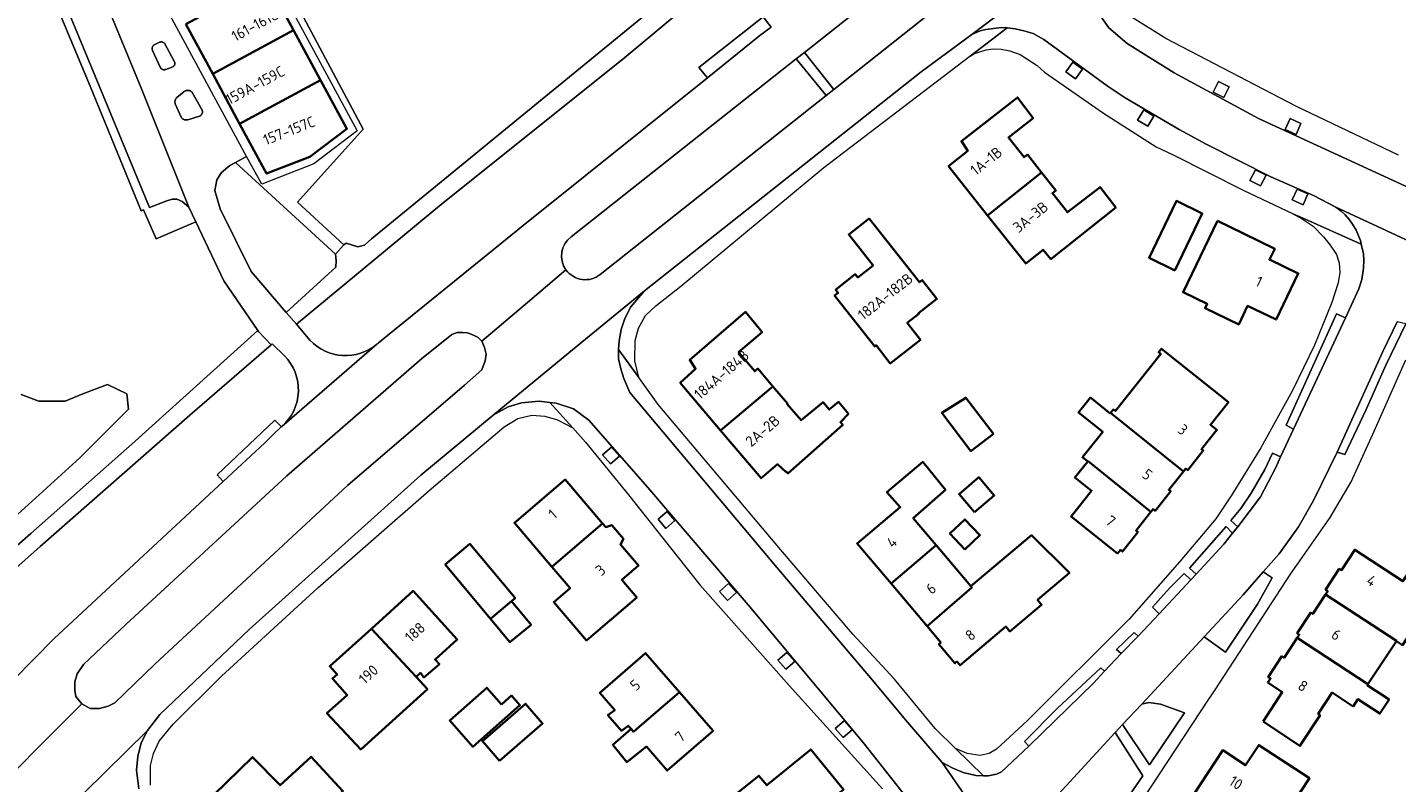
# Model space of a CAD drawing. Extents: x 152761 to 155748, y 459947 to 462743.
# Tile 76 of 256: x 153806 to 153978, y 460879 to 460974. Entities that reach past the tile are written whole.
import ezdxf
from ezdxf.enums import TextEntityAlignment as Align

# ---------------------------------------------------------------- set-up
doc = ezdxf.new("R2010")
doc.units = 0
doc.header["$LTSCALE"] = 0.75
for name, color, linetype, lineweight in [('B-RO-GR-BEPLANTING_CULTUUR_HEESTERS-GV', 251, 'CONTINUOUS', 18), ('B-RO-GR-GROENVOORZIENING-GV', 251, 'CONTINUOUS', 18), ('B-RO-OG-BEBOUWING-GV', 6, 'CONTINUOUS', 35), ('B-RO-OG-BEBOUWING-T18', 1, 'CONTINUOUS', 18), ('B-RO-OG-TERREIN_CULTUURSCHEIDING-GV', 251, 'CONTINUOUS', 18), ('B-RO-VH-VERHARDING_ASFALT-GV', 251, 'CONTINUOUS', 18), ('B-RO-VH-VERHARDING_BETONSTRAATSTEEN-GV', 251, 'CONTINUOUS', 18), ('B-RO-VH-VERHARDING_STRAATBAKSTEEN-GV', 251, 'CONTINUOUS', 18), ('B-RO-VH-VERHARDING_TEGEL-GV', 251, 'CONTINUOUS', 18)]:
    doc.layers.add(name, color=color, linetype=linetype, lineweight=lineweight)
doc.styles.add('NLCS-ISO-M200-T18', font='NLCS-ISO.ttf', dxfattribs={"height": 0.36})

msp = doc.modelspace()

# ---------------------------------------------------------------- linework, layer by layer
at = {"layer": 'B-RO-GR-BEPLANTING_CULTUUR_HEESTERS-GV', "flags": 128}
for points in [[(153838.887, 460938.038), (153844.178, 460942.854), (153845.094, 460943.724), (153845.154, 460944.53), (153845.053, 460945.329), (153832.51, 460956.826), (153831.795, 460956.449), (153830.76, 460955.569), (153830.163, 460954.649), (153829.933, 460953.328), (153830.601, 460950.999), (153834.497, 460943.172)], [(153961.311, 460905.516), (153958.789, 460902.637), (153953.918, 460897.363), (153956.566, 460895.439), (153960.575, 460901.466), (153962.442, 460904.754)], [(153943.684, 460886.387), (153947.061, 460881.341), (153951.431, 460887.846), (153948.417, 460888.933), (153946.954, 460889.147), (153946.093, 460888.95)], [(153932.033, 460861.799), (153934.088, 460862.188), (153934.716, 460862.496), (153944.164, 460876.983), (153946.226, 460879.939), (153942.752, 460885.396), (153935.195, 460877.165), (153932.999, 460874.063), (153931.871, 460871.86), (153931.392, 460869.994), (153931.151, 460868.011), (153931.056, 460865.626), (153931.487, 460863.505), (153931.959, 460862.029)]]:
    msp.add_lwpolyline(points, close=True, dxfattribs=at)
at = {"layer": 'B-RO-GR-GROENVOORZIENING-GV', "flags": 128}
for points in [[(153937.461, 460969.411), (153936.575, 460968.199), (153937.786, 460967.315), (153938.671, 460968.525)], [(153955.715, 460966.983), (153955.017, 460965.654), (153956.346, 460964.958), (153957.043, 460966.285)], [(153946.33, 460963.414), (153945.556, 460962.129), (153946.842, 460961.356), (153947.615, 460962.641)], [(153964.666, 460962.336), (153964.048, 460960.969), (153965.415, 460960.352), (153966.033, 460961.718)], [(153960.331, 460955.907), (153959.64, 460954.575), (153960.971, 460953.884), (153961.662, 460955.215)], [(153965.545, 460953.5), (153964.927, 460952.133), (153966.294, 460951.516), (153966.912, 460952.882)], [(153879.492, 460919.044), (153880.623, 460920.03), (153879.637, 460921.16), (153878.507, 460920.174)], [(153886.461, 460910.971), (153887.592, 460911.958), (153886.606, 460913.088), (153885.476, 460912.102)], [(153894.151, 460901.928), (153895.282, 460902.915), (153894.296, 460904.045), (153893.166, 460903.059)], [(153901.48, 460893.302), (153902.611, 460894.288), (153901.625, 460895.418), (153900.495, 460894.432)], [(153908.645, 460884.738), (153909.776, 460885.724), (153908.79, 460886.854), (153907.66, 460885.869)]]:
    msp.add_lwpolyline(points, close=True, dxfattribs=at)
at = {"layer": 'B-RO-OG-BEBOUWING-GV', "flags": 128}
for points in [[(153826.284, 460974.164), (153829.661, 460967.919), (153839.805, 460973.404), (153836.428, 460979.65)], [(153829.661, 460967.919), (153833.038, 460961.673), (153843.182, 460967.159), (153839.805, 460973.404)], [(153843.182, 460967.159), (153833.038, 460961.673), (153836.415, 460955.427), (153841.833, 460957.541), (153846.483, 460961.054)], [(153933.534, 460955.559), (153931.753, 460957.809), (153931.337, 460957.48), (153929.369, 460959.964), (153932.465, 460962.379), (153930.498, 460964.972), (153923.484, 460959.485), (153924.27, 460958.277), (153921.866, 460956.375), (153926.758, 460950.195)], [(153933.534, 460955.559), (153926.758, 460950.195), (153931.541, 460944.153), (153933.719, 460945.877), (153934.699, 460944.716), (153942.825, 460951.185), (153940.856, 460953.733), (153936.784, 460950.588), (153934.895, 460952.975), (153935.316, 460953.308)], [(153950.236, 460943.3), (153953.665, 460950.429), (153950.428, 460952.004), (153946.999, 460944.876)], [(153907.719, 460940.873), (153908.025, 460940.485), (153907.589, 460940.14), (153912.616, 460933.782), (153912.798, 460933.918), (153914.558, 460931.639), (153918.353, 460934.596), (153916.702, 460936.719), (153918.162, 460937.856), (153918.101, 460937.935), (153920.405, 460939.73), (153918.574, 460942.081), (153918.22, 460941.805), (153911.908, 460949.789), (153909.371, 460947.783), (153912.419, 460943.929), (153910.502, 460942.413), (153910.181, 460942.819)], [(153955.562, 460949.505), (153951.259, 460940.559), (153954.278, 460939.107), (153954.018, 460938.566), (153958.235, 460936.537), (153959.349, 460938.853), (153962.918, 460937.137), (153965.695, 460942.911), (153962.081, 460944.649), (153962.737, 460946.013), (153958.817, 460947.921)], [(153899.865, 460928.769), (153897.983, 460930.995), (153897.585, 460930.659), (153895.559, 460933.056), (153898.515, 460935.555), (153896.44, 460938.091), (153889.435, 460932.085), (153890.169, 460930.969), (153888.251, 460929.219), (153893.312, 460923.231)], [(153942.18, 460925.443), (153951.306, 460918.102), (153951.592, 460918.46), (153951.835, 460918.266), (153953.786, 460920.711), (153953.565, 460920.887), (153955.497, 460923.309), (153954.692, 460923.951), (153956.942, 460926.772), (153948.545, 460933.471), (153948.197, 460933.035), (153948.46, 460932.825), (153942.773, 460925.697), (153942.534, 460925.887)], [(153893.312, 460923.231), (153898.372, 460917.243), (153900.451, 460919.001), (153901.524, 460918.016), (153901.576, 460918.062), (153901.75, 460917.863), (153908.616, 460923.943), (153908.319, 460924.267), (153909.319, 460925.321), (153908.076, 460926.808), (153906.914, 460925.862), (153906.157, 460926.781), (153903.4, 460924.538), (153901.632, 460926.541), (153901.7, 460926.599), (153899.865, 460928.769)], [(153927.5, 460922.812), (153924.029, 460927.349), (153921.016, 460925.439), (153924.677, 460920.653)], [(153942.18, 460925.443), (153942.133, 460925.383), (153939.647, 460927.366), (153938.15, 460925.49), (153941.191, 460923.063), (153938.649, 460919.878), (153939.317, 460919.345), (153939.347, 460919.383), (153947.231, 460913.041), (153947.5, 460913.378), (153947.755, 460913.174), (153949.707, 460915.619), (153949.474, 460915.805), (153951.306, 460918.102)], [(153920.325, 460908.859), (153917.446, 460912.266), (153921.476, 460915.815), (153918.63, 460919.299), (153914.156, 460915.491), (153915.817, 460913.637), (153910.415, 460909.072), (153914.668, 460904.041)], [(153947.231, 460913.041), (153939.347, 460919.383), (153939.317, 460919.345), (153937.713, 460917.335), (153939.785, 460915.681), (153937.226, 460912.474), (153943.046, 460907.829), (153943.4, 460908.274), (153943.658, 460908.068), (153945.607, 460910.51), (153945.365, 460910.703)], [(153872.404, 460906.372), (153878.521, 460911.589), (153873.843, 460917.079), (153867.723, 460911.864), (153867.48, 460911.657), (153872.16, 460906.164)], [(153925.118, 460912.991), (153927.591, 460915.102), (153925.658, 460917.366), (153923.185, 460915.255)], [(153923.901, 460908.319), (153925.799, 460910.098), (153923.93, 460912.091), (153922.032, 460910.312)], [(153878.521, 460911.589), (153872.404, 460906.372), (153872.16, 460906.164), (153874.447, 460903.48), (153872.396, 460901.732), (153876.497, 460896.92), (153877.665, 460897.915), (153882.803, 460902.292), (153880.922, 460904.5), (153883.031, 460906.296), (153880.761, 460908.96), (153880.758, 460908.963), (153881.119, 460909.665), (153879.66, 460911.377), (153878.91, 460911.132)], [(153919.176, 460898.706), (153920.902, 460896.664), (153920.654, 460896.455), (153922.671, 460894.068), (153922.919, 460894.278), (153923.31, 460893.816), (153929.045, 460898.662), (153929.567, 460898.044), (153933.539, 460901.4), (153933.025, 460902.008), (153937.014, 460905.378), (153932.259, 460910.112), (153924.68, 460903.707), (153924.808, 460903.555)], [(153864.482, 460899.615), (153867.096, 460901.845), (153867.556, 460902.238), (153867.261, 460902.592), (153861.901, 460909.027), (153858.796, 460906.439)], [(153914.668, 460904.041), (153919.176, 460898.706), (153924.808, 460903.555), (153924.68, 460903.707), (153920.325, 460908.859)], [(153969.106, 460902.678), (153977.991, 460896.861), (153977.984, 460896.85), (153978.774, 460896.337), (153984.609, 460905.306), (153980.971, 460907.672), (153978.8, 460904.335), (153972.774, 460908.281), (153971.091, 460905.71), (153970.826, 460905.883), (153969.113, 460903.268), (153969.378, 460903.094)], [(153849.543, 460898.395), (153855.155, 460892.356), (153855.692, 460892.843), (153856.134, 460892.291), (153858.068, 460893.967), (153857.538, 460894.517), (153860.312, 460897.033), (153854.774, 460903.139)], [(153867.096, 460901.845), (153864.482, 460899.615), (153866.912, 460896.699), (153869.551, 460898.899)], [(153977.984, 460896.85), (153977.991, 460896.861), (153969.106, 460902.678), (153967.514, 460900.248), (153967.249, 460900.421), (153965.544, 460897.815), (153965.808, 460897.641), (153965.546, 460897.24), (153974.406, 460891.439)], [(153855.155, 460892.356), (153849.543, 460898.395), (153844.341, 460893.678), (153845.255, 460892.67), (153844.668, 460892.145), (153846.515, 460890.08), (153843.966, 460887.801), (153848.222, 460883.274), (153856.569, 460890.798)], [(153961.277, 460886.767), (153965.895, 460883.714), (153968.427, 460887.543), (153968.168, 460887.714), (153969.935, 460890.385), (153972.552, 460888.654), (153973.163, 460889.577), (153975.915, 460887.757), (153977.076, 460889.512), (153974.332, 460891.327), (153974.406, 460891.439), (153965.546, 460897.24), (153963.92, 460894.757), (153963.652, 460894.933), (153961.939, 460892.334), (153962.215, 460892.153), (153961.877, 460891.638), (153963.677, 460890.46)], [(153882.09, 460885.83), (153882.394, 460885.48), (153883.098, 460886.087), (153888.169, 460890.444), (153883.908, 460895.346), (153878.161, 460890.351), (153880.041, 460888.188), (153879.183, 460887.561), (153880.903, 460885.604), (153881.742, 460886.231)], [(153865.85, 460888.911), (153864.014, 460890.989), (153859.362, 460886.879), (153862.252, 460883.607), (153868.153, 460888.821), (153867.099, 460890.014)], [(153882.09, 460885.83), (153879.793, 460883.86), (153881.555, 460881.685), (153884.002, 460883.63), (153886.625, 460880.612), (153892.372, 460885.607), (153888.169, 460890.444), (153883.098, 460886.087), (153882.394, 460885.48)], [(153865.617, 460881.83), (153871.007, 460886.528), (153868.858, 460888.994), (153863.468, 460884.296)], [(153899.484, 460870.847), (153902.734, 460873.392), (153908.725, 460878.235), (153904.601, 460883.264), (153899.112, 460878.765), (153898.099, 460879.969), (153893.125, 460875.997), (153895.233, 460873.267), (153897.044, 460874.753), (153899.665, 460871.564), (153899.205, 460871.212)], [(153958.963, 460873.427), (153960.801, 460872.233), (153961.802, 460871.591), (153967.081, 460879.649), (153960.736, 460883.806), (153959.086, 460881.288), (153956.235, 460883.156), (153952.579, 460877.576)], [(153835.495, 460871.775), (153840.201, 460876.377), (153842.034, 460874.288), (153845.988, 460878.052), (153841.991, 460882.338), (153838.102, 460878.776), (153834.655, 460882.297), (153829.825, 460877.574)]]:
    msp.add_lwpolyline(points, close=True, dxfattribs=at)
at = {"layer": 'B-RO-OG-TERREIN_CULTUURSCHEIDING-GV', "flags": 128}
for points in [[(153827.753, 461000), (153848.517, 460960.988), (153840.276, 460951.839), (153846.076, 460946.495), (153846.379, 460946.697), (153847.856, 460946.251), (153848.693, 460946.478), (153849.56, 460947.242), (153857.359, 460953.631), (153868.182, 460962.496), (153895.925, 460985.228)], [(153793.246, 460898.36), (153806.857, 460910.313), (153819.934, 460921.905), (153835.336, 460935.755), (153831.069, 460941.982), (153827.552, 460949.395), (153822.597, 460947.24), (153821.005, 460950.901), (153820.689, 460950.771), (153814.309, 460966.394), (153806.167, 460985.912)], [(153897.328, 460983.396), (153881.038, 460969.792), (153858.753, 460951.93), (153857.361, 460950.814), (153840.165, 460936.544), (153841.846, 460934.564)], [(153915.649, 460979.988), (153903.808, 460970.626), (153907.486, 460965.971), (153919.341, 460975.356)], [(153850.247, 460934.056), (153850.306, 460934.107), (153850.345, 460934.141), (153850.384, 460934.175), (153851.572, 460935.146), (153864.15, 460945.338), (153868.554, 460948.906), (153891.649, 460967.448), (153890.586, 460968.708), (153898.66, 460975.061), (153899.662, 460973.773)], [(153906.516, 460965.204), (153902.795, 460969.825), (153874.567, 460947.505)], [(153878.222, 460942.791), (153906.516, 460965.204)], [(153838.642, 460932.612), (153837.132, 460934.079), (153837.007, 460933.977), (153826.786, 460925.156), (153808.054, 460908.71), (153794.717, 460896.877), (153785.601, 460888.789), (153778.547, 460882.211), (153778.469, 460882.1), (153781.121, 460879.405), (153782.182, 460878.402)], [(153805.681, 460927.73), (153807.864, 460926.927), (153811.197, 460926.927), (153813.38, 460927.845), (153816.482, 460928.992), (153818.895, 460927.845), (153819.125, 460925.894), (153813.035, 460919.813), (153805.221, 460912.698)], [(153805.221, 460912.698), (153813.035, 460919.813), (153819.125, 460925.894), (153818.895, 460927.845), (153816.482, 460928.992), (153813.38, 460927.845), (153811.197, 460926.927), (153807.864, 460926.927), (153805.681, 460927.73)], [(153791.339, 460878.337), (153792.514, 460879.578), (153797.286, 460884.531), (153802.113, 460889.401), (153809.818, 460897.175), (153830.981, 460916.839), (153830.226, 460917.687), (153837.468, 460924.509), (153838.293, 460923.711), (153838.328, 460923.741)]]:
    msp.add_lwpolyline(points, dxfattribs=at)
at = {"layer": 'B-RO-OG-TERREIN_CULTUURSCHEIDING-GV'}
for points in [[(153874.567, 460947.505, 0.4088668), (153873.934, 460943.374)], [(153873.934, 460943.374, 0.4297862), (153878.222, 460942.791)], [(153841.846, 460934.564, 0.3999511), (153850.247, 460934.056)], [(153838.328, 460923.741, 0.4312913), (153838.642, 460932.612)]]:
    msp.add_lwpolyline(points, format="xyb", dxfattribs=at)
at = {"layer": 'B-RO-OG-TERREIN_CULTUURSCHEIDING-GV', "flags": 128}
for points in [[(153965.104, 460923.416), (153971.632, 460937.338), (153970.479, 460937.876), (153964.193, 460923.906)], [(153978.093, 460936.86), (153976.292, 460933.117), (153970.575, 460920.516), (153971.525, 460920.227), (153974.197, 460925.867), (153976.656, 460931.406), (153979.188, 460936.593)], [(153813.259, 460888.979), (153814.315, 460888.404), (153815.472, 460888.379), (153816.582, 460888.687), (153817.416, 460889.098), (153822.427, 460893.954), (153846.539, 460916.328), (153861.236, 460928.908), (153863.371, 460930.841), (153863.816, 460931.971), (153863.934, 460932.804), (153863.741, 460933.625), (153863.394, 460934.447), (153862.944, 460934.88), (153862.352, 460935.194), (153861.589, 460935.466), (153860.959, 460935.533), (153860.302, 460935.503), (153859.611, 460935.271), (153855.829, 460932.203), (153838.952, 460917.539), (153818.793, 460898.929), (153813.472, 460893.894), (153812.662, 460892.756), (153812.369, 460891.748), (153812.367, 460890.675), (153812.495, 460889.886)], [(153963.485, 460919.93), (153962.449, 460920.382), (153961.491, 460918.357), (153959.773, 460915.383), (153958.484, 460913.461), (153957.25, 460911.939), (153958.131, 460911.18), (153960.971, 460914.934), (153962.886, 460918.597)], [(153952.883, 460905.221), (153956.386, 460908.976), (153957.471, 460910.347), (153956.651, 460911.206), (153952.045, 460905.988)], [(153952.215, 460904.505), (153951.4, 460905.328), (153949.563, 460903.476), (153947.415, 460901.088), (153948.265, 460900.265)], [(153945.625, 460897.468), (153945.128, 460897.924), (153942.919, 460895.807), (153943.486, 460895.272)], [(153941.423, 460893.057), (153940.936, 460893.479), (153935.527, 460888.439), (153931.383, 460884.264), (153931.921, 460883.681), (153940.049, 460891.56)]]:
    msp.add_lwpolyline(points, close=True, dxfattribs=at)
at = {"layer": 'B-RO-VH-VERHARDING_ASFALT-GV', "flags": 128}
for points in [[(153841.846, 460934.564), (153840.165, 460936.544), (153838.887, 460938.038), (153834.497, 460943.172), (153830.601, 460950.999), (153829.933, 460953.328), (153830.163, 460954.649), (153830.76, 460955.569), (153831.795, 460956.449), (153832.51, 460956.826), (153833.917, 460957.587), (153815.82, 460991.04), (153810.969, 460988.248), (153811.92, 460987.429), (153820.647, 460966.25), (153826.691, 460951.21), (153827.552, 460949.395), (153831.069, 460941.982), (153835.336, 460935.755), (153835.402, 460935.658), (153837.007, 460933.977), (153837.132, 460934.079), (153838.642, 460932.612)], [(153805.669, 460869.992), (153813.575, 460877.815), (153821.482, 460885.641), (153823.036, 460887.626), (153834.233, 460898.288), (153855.743, 460917.629), (153864.798, 460925.175), (153874.296, 460932.952), (153883.787, 460940.725), (153883.792, 460940.731), (153918.453, 460968.166), (153924.792, 460972.869), (153924.797, 460972.871), (153932.909, 460978.993), (153936.966, 460982.053), (153933.72, 460986.356), (153932.775, 460986.093), (153931.734, 460986.182), (153930.899, 460986.516), (153930.13, 460987.114), (153927.34, 460985.024), (153919.919, 460979.472)], [(153978.261, 460957.75), (153965.452, 460963.854), (153949.094, 460972.369), (153944.884, 460974.982), (153943.991, 460975.846), (153943.302, 460977.007), (153942.876, 460978.572), (153942.657, 460980.162), (153942.68, 460981.338), (153943.039, 460982.603), (153943.404, 460983.626), (153943.986, 460984.516), (153944.904, 460985.641), (153939.61, 460981.513), (153939.543, 460981.179), (153939.568, 460979.206), (153939.992, 460977.391), (153940.365, 460976.58), (153940.884, 460975.26), (153941.972, 460973.709), (153944.265, 460971.757), (153950.153, 460968.075), (153960.713, 460962.357), (153985.388, 460950.96)], [(153874.567, 460947.505), (153902.795, 460969.825), (153903.808, 460970.626), (153915.649, 460979.988)], [(153932.909, 460978.993), (153924.797, 460972.871), (153925.842, 460973.312), (153926.536, 460973.499), (153928.183, 460973.707), (153929.033, 460973.74), (153929.219, 460973.717), (153930.231, 460973.591), (153931.294, 460973.343), (153932.482, 460972.985), (153933.79, 460972.238), (153941.748, 460966.411), (153943.999, 460964.914), (153950.77, 460960.945), (153954.249, 460959.089), (153962.245, 460955.015), (153967.597, 460952.679), (153970.385, 460951.216), (153970.39, 460951.212), (153988.412, 460942.876)], [(153919.341, 460975.356), (153907.486, 460965.971), (153906.516, 460965.204), (153878.222, 460942.791)], [(153899.662, 460973.773), (153898.233, 460972.735), (153891.649, 460967.448), (153868.554, 460948.906), (153864.15, 460945.338), (153851.572, 460935.146), (153850.384, 460934.175), (153850.345, 460934.141), (153850.306, 460934.107), (153850.247, 460934.056), (153838.328, 460923.741), (153838.293, 460923.711), (153838.256, 460923.679), (153837.148, 460922.636), (153836.202, 460921.691), (153830.981, 460916.839), (153809.818, 460897.175), (153802.113, 460889.401)], [(153985.388, 460950.96), (153960.713, 460962.357), (153950.153, 460968.075), (153944.265, 460971.757), (153941.972, 460973.709), (153940.884, 460975.26)], [(153988.412, 460942.876), (153970.39, 460951.212), (153971.078, 460950.737), (153971.57, 460950.257), (153972.116, 460949.625), (153972.496, 460949.096), (153972.95, 460948.349), (153973.487, 460947.06), (153973.59, 460946.584), (153973.592, 460946.577), (153973.849, 460945.384), (153973.925, 460944.569), (153973.851, 460943.577), (153973.646, 460942.157), (153973.303, 460940.995), (153971.632, 460937.338), (153965.104, 460923.416), (153963.485, 460919.93), (153962.886, 460918.597), (153960.971, 460914.934), (153958.131, 460911.18), (153957.471, 460910.347), (153956.386, 460908.976), (153952.883, 460905.221), (153952.215, 460904.505), (153948.265, 460900.265), (153945.625, 460897.468), (153943.486, 460895.272), (153941.423, 460893.057), (153940.049, 460891.56), (153931.921, 460883.681), (153928.522, 460880.44), (153927.885, 460880.183), (153926.817, 460879.939), (153926.233, 460879.957), (153925.269, 460879.987), (153923.708, 460880.377), (153922.31, 460880.94), (153921.082, 460881.624), (153924.807, 460876.25)], [(153802.641, 460878.309), (153807.878, 460883.575), (153813.259, 460888.979), (153812.495, 460889.886), (153812.367, 460890.675), (153812.369, 460891.748), (153812.662, 460892.756), (153813.472, 460893.894), (153818.793, 460898.929), (153838.952, 460917.539), (153855.829, 460932.203), (153859.611, 460935.271), (153860.302, 460935.503), (153860.959, 460935.533), (153861.589, 460935.466), (153862.352, 460935.194), (153862.944, 460934.88), (153863.394, 460934.447), (153869.109, 460939.286), (153873.934, 460943.374)], [(153873.934, 460943.374), (153869.109, 460939.286), (153863.394, 460934.447), (153863.741, 460933.625), (153863.934, 460932.804), (153863.816, 460931.971), (153863.371, 460930.841), (153861.236, 460928.908), (153846.539, 460916.328), (153822.427, 460893.954), (153817.416, 460889.098), (153816.582, 460888.687), (153815.472, 460888.379), (153814.315, 460888.404), (153813.259, 460888.979), (153807.878, 460883.575), (153802.641, 460878.309)], [(153924.807, 460876.25), (153921.082, 460881.624), (153916.719, 460886.693), (153912.088, 460892.238), (153900.406, 460906.009), (153881.943, 460927.997), (153881.173, 460929.739), (153880.811, 460930.976), (153880.534, 460932.201), (153880.506, 460933.309), (153880.512, 460933.399), (153880.588, 460934.462), (153880.833, 460935.893), (153881.254, 460937.139), (153882.029, 460938.677), (153883.787, 460940.725), (153874.296, 460932.952), (153864.798, 460925.175), (153866.7, 460926.211), (153868.341, 460926.706), (153870.556, 460926.894), (153871.896, 460926.76), (153872.718, 460926.678), (153874.858, 460925.958), (153876.791, 460924.512), (153884.192, 460916.111), (153896.772, 460901.384), (153911.179, 460884.134), (153919.611, 460873.427)], [(153935.195, 460877.165), (153942.752, 460885.396), (153943.684, 460886.387), (153946.093, 460888.95), (153953.918, 460897.363), (153958.789, 460902.637), (153961.311, 460905.516), (153963.281, 460907.765), (153965.713, 460911.161), (153967.588, 460914.452), (153970.575, 460920.516), (153976.292, 460933.117), (153978.093, 460936.86)], [(153979.188, 460936.593), (153976.656, 460931.406), (153974.197, 460925.867), (153971.525, 460920.227), (153970.575, 460920.516), (153967.588, 460914.452), (153965.713, 460911.161), (153963.281, 460907.765), (153961.311, 460905.516), (153962.442, 460904.754), (153960.575, 460901.466), (153956.566, 460895.439), (153953.918, 460897.363), (153946.093, 460888.95), (153946.954, 460889.147), (153948.417, 460888.933), (153951.431, 460887.846), (153947.061, 460881.341), (153943.684, 460886.387), (153942.752, 460885.396), (153946.226, 460879.939), (153944.164, 460876.983)], [(153838.328, 460923.741), (153850.247, 460934.056)], [(153944.139, 460873.808), (153954.49, 460889.559), (153954.86, 460890.121), (153955.266, 460890.74), (153964.739, 460905.23), (153969.684, 460912.348), (153972.331, 460916.812), (153975.047, 460922.774), (153979.184, 460932.089)], [(153821.85, 460878.785), (153821.879, 460881.265), (153822.225, 460882.768), (153822.967, 460884.306), (153824.719, 460886.409), (153830.776, 460892.464), (153842.848, 460903.515), (153856.795, 460915.708), (153866.204, 460923.692), (153867.919, 460924.721), (153869.637, 460925.156), (153871.294, 460925.024), (153872.888, 460924.587), (153874.796, 460923.552), (153871.896, 460926.76), (153870.556, 460926.894), (153868.341, 460926.706), (153866.7, 460926.211), (153864.798, 460925.175), (153855.743, 460917.629), (153834.233, 460898.288), (153823.036, 460887.626), (153821.482, 460885.641), (153820.701, 460884.073), (153820.281, 460882.373), (153820.118, 460880.66), (153820.389, 460878.312)], [(153919.611, 460873.427), (153911.179, 460884.134), (153896.772, 460901.384), (153884.192, 460916.111), (153876.791, 460924.512), (153874.858, 460925.958), (153872.718, 460926.678), (153871.896, 460926.76), (153874.796, 460923.552), (153876.396, 460921.783), (153881.768, 460915.164), (153890.697, 460903.904), (153901.891, 460891.287), (153913.574, 460878.326)], [(153820.389, 460878.312), (153820.118, 460880.66), (153820.281, 460882.373), (153820.701, 460884.073), (153821.482, 460885.641), (153813.575, 460877.815)]]:
    msp.add_lwpolyline(points, dxfattribs=at)
for points in [[(153838.887, 460938.038), (153840.165, 460936.544), (153857.361, 460950.814), (153858.753, 460951.93), (153881.038, 460969.792), (153897.328, 460983.396), (153895.925, 460985.228), (153868.182, 460962.496), (153857.359, 460953.631), (153849.56, 460947.242), (153848.693, 460946.478), (153847.856, 460946.251), (153846.379, 460946.697), (153846.076, 460946.495), (153845.053, 460945.329), (153845.154, 460944.53), (153845.094, 460943.724), (153844.178, 460942.854)], [(153883.787, 460940.725), (153882.029, 460938.677), (153881.254, 460937.139), (153880.833, 460935.893), (153880.588, 460934.462), (153880.512, 460933.399), (153883.066, 460929.876), (153882.551, 460931.98), (153882.6, 460934.533), (153883.033, 460936.039), (153883.913, 460937.653), (153885.203, 460938.848), (153888.309, 460941.326), (153906.253, 460956.208), (153924.552, 460970.162), (153924.563, 460970.169), (153929.219, 460973.717), (153929.033, 460973.74), (153928.183, 460973.707), (153926.536, 460973.499), (153925.842, 460973.312), (153924.797, 460972.871), (153924.792, 460972.869), (153918.453, 460968.166), (153883.792, 460940.731)], [(153924.563, 460970.169), (153925.108, 460970.483), (153926.581, 460970.96), (153927.482, 460971.082), (153928.473, 460971.03), (153929.559, 460970.803), (153930.854, 460970.363), (153932.985, 460968.985), (153933.905, 460968.137), (153941.272, 460963), (153947.882, 460958.795), (153949.934, 460957.811), (153958.867, 460953.314), (153964.958, 460950.425), (153965.01, 460950.402), (153966.1, 460949.917), (153973.59, 460946.584), (153973.487, 460947.06), (153972.95, 460948.349), (153972.496, 460949.096), (153972.116, 460949.625), (153971.57, 460950.257), (153971.078, 460950.737), (153970.39, 460951.212), (153970.385, 460951.216), (153967.597, 460952.679), (153962.245, 460955.015), (153954.249, 460959.089), (153950.77, 460960.945), (153943.999, 460964.914), (153941.748, 460966.411), (153933.79, 460972.238), (153932.482, 460972.985), (153931.294, 460973.343), (153930.231, 460973.591), (153929.219, 460973.717)], [(153823.376, 460971.914), (153823.421, 460971.9), (153823.464, 460971.882), (153823.506, 460971.86), (153823.545, 460971.835), (153823.583, 460971.807), (153823.618, 460971.775), (153823.649, 460971.74), (153823.678, 460971.703), (153824.87, 460969.451), (153824.887, 460969.415), (153824.901, 460969.378), (153824.912, 460969.34), (153824.919, 460969.301), (153824.923, 460969.262), (153824.924, 460969.223), (153824.921, 460969.183), (153824.915, 460969.144), (153824.906, 460969.106), (153824.894, 460969.069), (153824.878, 460969.032), (153824.859, 460968.998), (153824.838, 460968.964), (153824.814, 460968.933), (153824.787, 460968.904), (153824.757, 460968.878), (153824.726, 460968.854), (153824.693, 460968.833), (153824.658, 460968.814), (153823.809, 460968.488), (153823.756, 460968.47), (153823.703, 460968.458), (153823.648, 460968.45), (153823.593, 460968.446), (153823.538, 460968.448), (153823.483, 460968.454), (153823.429, 460968.466), (153823.376, 460968.482), (153823.325, 460968.502), (153823.276, 460968.527), (153823.229, 460968.557), (153823.185, 460968.59), (153823.144, 460968.627), (153823.106, 460968.667), (153822.127, 460970.871), (153822.108, 460970.917), (153822.094, 460970.965), (153822.085, 460971.014), (153822.079, 460971.064), (153822.078, 460971.114), (153822.082, 460971.163), (153822.09, 460971.213), (153822.102, 460971.261), (153822.119, 460971.308), (153822.139, 460971.354), (153822.164, 460971.397), (153822.193, 460971.438), (153822.224, 460971.476), (153822.26, 460971.512), (153822.298, 460971.544), (153822.339, 460971.572), (153823.008, 460971.883), (153823.052, 460971.9), (153823.097, 460971.914), (153823.143, 460971.925), (153823.189, 460971.931), (153823.236, 460971.933), (153823.283, 460971.931), (153823.33, 460971.924)], [(153937.461, 460969.411), (153938.671, 460968.525), (153937.786, 460967.315), (153936.575, 460968.199)], [(153955.715, 460966.983), (153957.043, 460966.285), (153956.346, 460964.958), (153955.017, 460965.654)], [(153826.405, 460965.843), (153826.472, 460965.852), (153826.54, 460965.855), (153826.607, 460965.852), (153826.674, 460965.843), (153826.74, 460965.829), (153826.805, 460965.809), (153826.868, 460965.784), (153826.928, 460965.753), (153826.986, 460965.717), (153827.04, 460965.677), (153828.303, 460963.455), (153828.326, 460963.409), (153828.346, 460963.361), (153828.361, 460963.311), (153828.372, 460963.26), (153828.378, 460963.209), (153828.379, 460963.157), (153828.376, 460963.105), (153828.369, 460963.054), (153828.357, 460963.004), (153828.341, 460962.955), (153828.32, 460962.907), (153828.295, 460962.861), (153828.266, 460962.818), (153828.234, 460962.778), (153828.198, 460962.74), (153828.159, 460962.706), (153828.117, 460962.676), (153828.073, 460962.649), (153828.027, 460962.626), (153826.54, 460962.179), (153826.478, 460962.164), (153826.415, 460962.153), (153826.352, 460962.149), (153826.288, 460962.15), (153826.225, 460962.156), (153826.163, 460962.168), (153826.102, 460962.185), (153826.042, 460962.208), (153825.985, 460962.236), (153825.93, 460962.268), (153825.879, 460962.306), (153825.831, 460962.347), (153825.787, 460962.393), (153825.746, 460962.442), (153825.711, 460962.495), (153825, 460964.073), (153824.974, 460964.138), (153824.954, 460964.206), (153824.94, 460964.275), (153824.932, 460964.345), (153824.931, 460964.416), (153824.935, 460964.486), (153824.946, 460964.556), (153824.963, 460964.624), (153824.986, 460964.691), (153825.015, 460964.756), (153825.05, 460964.817), (153825.09, 460964.875), (153825.135, 460964.93), (153825.184, 460964.98), (153826.04, 460965.677), (153826.094, 460965.717), (153826.151, 460965.753), (153826.212, 460965.784), (153826.274, 460965.809), (153826.339, 460965.829)], [(153946.33, 460963.414), (153947.615, 460962.641), (153946.842, 460961.356), (153945.556, 460962.129)], [(153964.666, 460962.336), (153966.033, 460961.718), (153965.415, 460960.352), (153964.048, 460960.969)], [(153960.331, 460955.907), (153961.662, 460955.215), (153960.971, 460953.884), (153959.64, 460954.575)], [(153965.545, 460953.5), (153966.912, 460952.882), (153966.294, 460951.516), (153964.927, 460952.133)], [(153952.215, 460904.505), (153952.883, 460905.221), (153952.045, 460905.988), (153956.651, 460911.206), (153957.471, 460910.347), (153958.131, 460911.18), (153957.25, 460911.939), (153958.484, 460913.461), (153959.773, 460915.383), (153961.491, 460918.357), (153962.449, 460920.382), (153963.485, 460919.93), (153965.104, 460923.416), (153964.193, 460923.906), (153970.479, 460937.876), (153971.632, 460937.338), (153973.303, 460940.995), (153973.646, 460942.157), (153973.851, 460943.577), (153973.925, 460944.569), (153973.849, 460945.384), (153973.592, 460946.577), (153973.59, 460946.584), (153966.1, 460949.917), (153965.01, 460950.402), (153966.069, 460949.839), (153967.554, 460948.827), (153968.851, 460947.517), (153969.692, 460946.478), (153970.465, 460945.309), (153970.802, 460944.252), (153970.887, 460943.033), (153970.688, 460941.732), (153969.891, 460939.263), (153967.722, 460933.946), (153964.984, 460928.229), (153960.995, 460921.042), (153957.288, 460915.046), (153955.359, 460912.154), (153950.845, 460906.815), (153944.497, 460899.597), (153931.783, 460886.894), (153927.889, 460883.3), (153926.977, 460882.755), (153925.829, 460882.517), (153924.212, 460882.739), (153922.727, 460883.399), (153926.233, 460879.957), (153926.817, 460879.939), (153927.885, 460880.183), (153928.522, 460880.44), (153931.921, 460883.681), (153931.383, 460884.264), (153935.527, 460888.439), (153940.936, 460893.479), (153941.423, 460893.057), (153943.486, 460895.272), (153942.919, 460895.807), (153945.128, 460897.924), (153945.625, 460897.468), (153948.265, 460900.265), (153947.415, 460901.088), (153949.563, 460903.476), (153951.4, 460905.328)], [(153837.007, 460933.977), (153835.402, 460935.658), (153835.336, 460935.755), (153819.934, 460921.905), (153806.857, 460910.313), (153793.246, 460898.36), (153790.109, 460895.605), (153789.268, 460895.226), (153788.369, 460895.22), (153787.331, 460895.585), (153786.344, 460894.42), (153787.128, 460893.759), (153776.947, 460884.293), (153778.469, 460882.1), (153778.547, 460882.211), (153785.601, 460888.789), (153794.717, 460896.877), (153808.054, 460908.71), (153826.786, 460925.156)], [(153883.066, 460929.876), (153880.512, 460933.399), (153880.506, 460933.309), (153880.534, 460932.201), (153880.811, 460930.976), (153881.173, 460929.739), (153881.943, 460927.997), (153900.406, 460906.009), (153912.088, 460892.238), (153916.719, 460886.693), (153921.082, 460881.624), (153922.31, 460880.94), (153923.708, 460880.377), (153925.269, 460879.987), (153926.233, 460879.957), (153922.727, 460883.399), (153920.182, 460885.9), (153915.101, 460892.09), (153909.877, 460897.727), (153900.832, 460908.314), (153885.483, 460926.504), (153883.068, 460929.871)], [(153879.492, 460919.044), (153878.507, 460920.174), (153879.637, 460921.16), (153880.623, 460920.03)], [(153886.461, 460910.971), (153885.476, 460912.102), (153886.606, 460913.088), (153887.592, 460911.958)], [(153894.151, 460901.928), (153893.166, 460903.059), (153894.296, 460904.045), (153895.282, 460902.915)], [(153901.48, 460893.302), (153900.495, 460894.432), (153901.625, 460895.418), (153902.611, 460894.288)], [(153908.645, 460884.738), (153907.66, 460885.869), (153908.79, 460886.854), (153909.776, 460885.724)]]:
    msp.add_lwpolyline(points, close=True, dxfattribs=at)
at = {"layer": 'B-RO-VH-VERHARDING_ASFALT-GV'}
for points in [[(153873.934, 460943.374, -0.4088668), (153874.567, 460947.505)], [(153878.222, 460942.791, -0.4297862), (153873.934, 460943.374)], [(153850.247, 460934.056, -0.3999511), (153841.846, 460934.564)], [(153838.642, 460932.612, -0.4312913), (153838.328, 460923.741)]]:
    msp.add_lwpolyline(points, format="xyb", dxfattribs=at)
at = {"layer": 'B-RO-VH-VERHARDING_BETONSTRAATSTEEN-GV', "flags": 128}
msp.add_lwpolyline([(153821.731, 460951.201), (153823.927, 460952.037), (153824.58, 460952.246), (153825.149, 460952.246), (153825.82, 460951.939), (153826.691, 460951.21), (153820.647, 460966.25), (153811.92, 460987.429), (153807.638, 460985.353)], close=True, dxfattribs=at)
at = {"layer": 'B-RO-VH-VERHARDING_STRAATBAKSTEEN-GV', "flags": 128}
for points in [[(153824.878, 460969.032), (153824.894, 460969.069), (153824.906, 460969.106), (153824.915, 460969.144), (153824.921, 460969.183), (153824.924, 460969.223), (153824.923, 460969.262), (153824.919, 460969.301), (153824.912, 460969.34), (153824.901, 460969.378), (153824.887, 460969.415), (153824.87, 460969.451), (153823.678, 460971.703), (153823.649, 460971.74), (153823.618, 460971.775), (153823.583, 460971.807), (153823.545, 460971.835), (153823.506, 460971.86), (153823.464, 460971.882), (153823.421, 460971.9), (153823.376, 460971.914), (153823.33, 460971.924), (153823.283, 460971.931), (153823.236, 460971.933), (153823.189, 460971.931), (153823.143, 460971.925), (153823.097, 460971.914), (153823.052, 460971.9), (153823.008, 460971.883), (153822.339, 460971.572), (153822.298, 460971.544), (153822.26, 460971.512), (153822.224, 460971.476), (153822.193, 460971.438), (153822.164, 460971.397), (153822.139, 460971.354), (153822.119, 460971.308), (153822.102, 460971.261), (153822.09, 460971.213), (153822.082, 460971.163), (153822.078, 460971.114), (153822.079, 460971.064), (153822.085, 460971.014), (153822.094, 460970.965), (153822.108, 460970.917), (153822.127, 460970.871), (153823.106, 460968.667), (153823.144, 460968.627), (153823.185, 460968.59), (153823.229, 460968.557), (153823.276, 460968.527), (153823.325, 460968.502), (153823.376, 460968.482), (153823.429, 460968.466), (153823.483, 460968.454), (153823.538, 460968.448), (153823.593, 460968.446), (153823.648, 460968.45), (153823.703, 460968.458), (153823.756, 460968.47), (153823.809, 460968.488), (153824.658, 460968.814), (153824.693, 460968.833), (153824.726, 460968.854), (153824.757, 460968.878), (153824.787, 460968.904), (153824.814, 460968.933), (153824.838, 460968.964), (153824.859, 460968.998)], [(153828.369, 460963.054), (153828.376, 460963.105), (153828.379, 460963.157), (153828.378, 460963.209), (153828.372, 460963.26), (153828.361, 460963.311), (153828.346, 460963.361), (153828.326, 460963.409), (153828.303, 460963.455), (153827.04, 460965.677), (153826.986, 460965.717), (153826.928, 460965.753), (153826.868, 460965.784), (153826.805, 460965.809), (153826.74, 460965.829), (153826.674, 460965.843), (153826.607, 460965.852), (153826.54, 460965.855), (153826.472, 460965.852), (153826.405, 460965.843), (153826.339, 460965.829), (153826.274, 460965.809), (153826.212, 460965.784), (153826.151, 460965.753), (153826.094, 460965.717), (153826.04, 460965.677), (153825.184, 460964.98), (153825.135, 460964.93), (153825.09, 460964.875), (153825.05, 460964.817), (153825.015, 460964.756), (153824.986, 460964.691), (153824.963, 460964.624), (153824.946, 460964.556), (153824.935, 460964.486), (153824.931, 460964.416), (153824.932, 460964.345), (153824.94, 460964.275), (153824.954, 460964.206), (153824.974, 460964.138), (153825, 460964.073), (153825.711, 460962.495), (153825.746, 460962.442), (153825.787, 460962.393), (153825.831, 460962.347), (153825.879, 460962.306), (153825.93, 460962.268), (153825.985, 460962.236), (153826.042, 460962.208), (153826.102, 460962.185), (153826.163, 460962.168), (153826.225, 460962.156), (153826.288, 460962.15), (153826.352, 460962.149), (153826.415, 460962.153), (153826.478, 460962.164), (153826.54, 460962.179), (153828.027, 460962.626), (153828.073, 460962.649), (153828.117, 460962.676), (153828.159, 460962.706), (153828.198, 460962.74), (153828.234, 460962.778), (153828.266, 460962.818), (153828.295, 460962.861), (153828.32, 460962.907), (153828.341, 460962.955), (153828.357, 460963.004)]]:
    msp.add_lwpolyline(points, close=True, dxfattribs=at)
at = {"layer": 'B-RO-VH-VERHARDING_TEGEL-GV', "flags": 128}
for points in [[(153824.052, 460998.654), (153826.709, 460999.726), (153847.771, 460960.775), (153842.322, 460956.659), (153835.833, 460954.126), (153833.917, 460957.587), (153832.51, 460956.826), (153845.053, 460945.329), (153846.076, 460946.495), (153840.276, 460951.839), (153848.517, 460960.988), (153827.753, 461000), (153827.461, 461000.548), (153826.475, 461000)], [(153821.005, 460950.901), (153822.597, 460947.24), (153827.552, 460949.395), (153826.691, 460951.21), (153825.82, 460951.939), (153825.149, 460952.246), (153824.58, 460952.246), (153823.927, 460952.037), (153821.731, 460951.201), (153807.638, 460985.353), (153811.92, 460987.429), (153810.969, 460988.248), (153810.972, 460988.221), (153810.986, 460988.122), (153806.167, 460985.912), (153814.309, 460966.394), (153820.689, 460950.771)], [(153899.662, 460973.773), (153898.66, 460975.061), (153890.586, 460968.708), (153891.649, 460967.448), (153898.233, 460972.735)], [(153907.486, 460965.971), (153903.808, 460970.626), (153902.795, 460969.825), (153906.516, 460965.204)], [(153830.981, 460916.839), (153836.202, 460921.691), (153837.148, 460922.636), (153838.256, 460923.679), (153838.293, 460923.711), (153837.468, 460924.509), (153830.226, 460917.687)]]:
    msp.add_lwpolyline(points, close=True, dxfattribs=at)

# ---------------------------------------------------------------- texts
at = {"layer": 'B-RO-OG-BEBOUWING-T18', "style": 'NLCS-ISO-M200-T18'}
for s, rotation, p in [('161-161C', 28.4, (153834.929, 460974.013)), ('159A-159C', 28.4, (153834.975, 460966.502)), ('157-157C', 21.3, (153839.239, 460960.822)), ('1A-1B', 38.4, (153926.604, 460957.013)), ('3A-3B', 38.4, (153932.148, 460950)), ('182A-182B', 38.3, (153913.947, 460940.038)), ('1', 334.3, (153960.775, 460941.911)), ('184A-184B', 40.6, (153893.426, 460930.238)), ('2A-2B', 40.2, (153898.581, 460923.193)), ('3', 321.7, (153951.229, 460923.35)), ('5', 321.7, (153946.786, 460917.718)), ('1', 40.5, (153872.267, 460912.761)), ('7', 321.7, (153942.193, 460911.896)), ('4', 40.2, (153914.766, 460909.241)), ('3', 40.5, (153878.254, 460905.734)), ('4', 326.9, (153974.877, 460904.408)), ('6', 40.2, (153919.673, 460903.434)), ('188', 42.2, (153855.015, 460897.958)), ('8', 40.2, (153924.603, 460897.601)), ('6', 326.9, (153970.459, 460897.633)), ('190', 42.2, (153849.181, 460892.667)), ('5', 41, (153882.604, 460891.337)), ('8', 326.9, (153966.28, 460891.223)), ('7', 41, (153888.227, 460884.866)), ('10', 326.8, (153957.892, 460879.091))]:
    msp.add_text(s, height=1.35, rotation=rotation, dxfattribs=at).set_placement(p, align=Align.MIDDLE)

doc.saveas('drawing.dxf')
